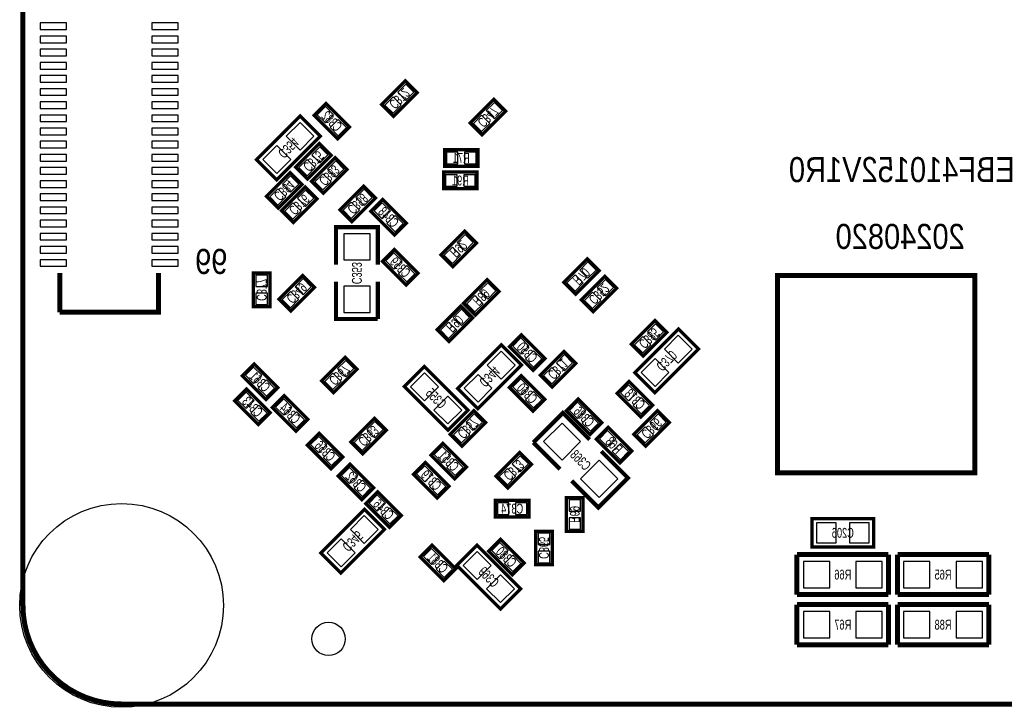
# Model space of a CAD drawing. Extents: x -0.1 to 52.1, y -0.1 to 72.1.
# Tile 1 of 7: x -0.1 to 29.9, y -0.1 to 20.8. Entities that reach past the tile are written whole.
import ezdxf
from ezdxf.enums import TextEntityAlignment as Align

# ---------------------------------------------------------------- set-up
doc = ezdxf.new("R2010")
doc.units = 0
for name, color, linetype in [('BG_OUTLINE', 12, 'CONTINUOUS'), ('BG_SILKSCREEN_BOTTOM', 173, 'CONTINUOUS'), ('PG_SILKSCREEN_BOTTOM', 150, 'CONTINUOUS'), ('PIN_BOTTOM', 202, 'CONTINUOUS'), ('RD_SILKSCREEN_BOTTOM', 122, 'CONTINUOUS')]:
    doc.layers.add(name, color=color, linetype=linetype)

msp = doc.modelspace()

# ---------------------------------------------------------------- linework, layer by layer
at = {"layer": 'BG_OUTLINE', "const_width": 0.1524}
msp.add_lwpolyline([(48.999902, 72.00011, -0.414214), (51.999896, 69.000116), (51.999896, 2.999994, -0.414214), (48.999902, 0), (2.999994, 0, -0.414214), (0, 2.999994), (0, 69.000116, -0.414214), (2.999994, 72.00011), (48.999902, 72.00011)], format="xyb", dxfattribs=at)
msp.add_lwpolyline([(8.000238, 0), (2.999994, 0)], dxfattribs=at)
at = {"layer": 'BG_SILKSCREEN_BOTTOM', "const_width": 0.1524}
msp.add_lwpolyline([(22.956012, 13.032994), (28.956, 13.032994), (28.956, 7.033006), (22.956012, 7.033006), (22.956012, 13.032994)], dxfattribs=at)
at = {"layer": 'PG_SILKSCREEN_BOTTOM'}
for points, const_width in [([(11.99134, 18.594578), (11.273028, 17.876266), (10.913872, 18.235422), (11.632184, 18.953734), (11.99134, 18.594578)], 0.1016), ([(9.215628, 18.267934), (9.93394, 17.549622), (9.574784, 17.190466), (8.856472, 17.908778), (9.215628, 18.267934)], 0.1016), ([(14.68374, 18.035778), (13.965428, 17.317466), (13.606272, 17.676622), (14.324584, 18.394934), (14.68374, 18.035778)], 0.1016), ([(8.433562, 17.886172), (7.104634, 16.557244), (7.71525, 15.946628), (9.044178, 17.275556), (8.433562, 17.886172)], 0.1016), ([(8.297672, 16.330422), (9.015984, 17.048734), (9.37514, 16.689578), (8.656828, 15.971266), (8.297672, 16.330422)], 0.1016), ([(12.824206, 16.8656), (13.840206, 16.8656), (13.840206, 16.3576), (12.824206, 16.3576), (12.824206, 16.8656)], 0.1016), ([(9.85774, 16.257778), (9.139428, 15.539466), (8.780272, 15.898622), (9.498584, 16.616934), (9.85774, 16.257778)], 0.1016), ([(7.408672, 15.441422), (8.126984, 16.159734), (8.48614, 15.800578), (7.767828, 15.082266), (7.408672, 15.441422)], 0.1016), ([(12.798806, 16.1798), (13.814806, 16.1798), (13.814806, 15.6718), (12.798806, 15.6718), (12.798806, 16.1798)], 0.1016), ([(7.865872, 15.009622), (8.584184, 15.727934), (8.94334, 15.368778), (8.225028, 14.650466), (7.865872, 15.009622)], 0.1016), ([(9.643872, 15.035022), (10.362184, 15.753334), (10.72134, 15.394178), (10.003028, 14.675866), (9.643872, 15.035022)], 0.1016), ([(10.942828, 15.346934), (11.66114, 14.628622), (11.301984, 14.269466), (10.583672, 14.987778), (10.942828, 15.346934)], 0.1016), ([(10.792206, 13.3604), (10.792206, 14.5034), (9.522206, 14.5034), (9.522206, 13.3604)], 0.127), ([(12.717272, 13.663422), (13.435584, 14.381734), (13.79474, 14.022578), (13.076428, 13.304266), (12.717272, 13.663422)], 0.1016), ([(11.298428, 13.822934), (12.01674, 13.104622), (11.657584, 12.745466), (10.939272, 13.463778), (11.298428, 13.822934)], 0.1016), ([(17.52854, 13.184378), (16.810228, 12.466066), (16.451072, 12.825222), (17.169384, 13.543534), (17.52854, 13.184378)], 0.1016), ([(1.11887, 11.916156), (1.11887, 13.116052)], 0.150114), ([(4.119118, 13.116052), (4.119118, 11.916156), (1.11887, 11.916156)], 0.150114), ([(7.007606, 12.0904), (7.007606, 13.1064), (7.515606, 13.1064), (7.515606, 12.0904), (7.007606, 12.0904)], 0.1016), ([(7.789672, 12.317222), (8.507984, 13.035534), (8.86714, 12.676378), (8.148828, 11.958066), (7.789672, 12.317222)], 0.1016), ([(9.522206, 12.8524), (9.522206, 11.7094), (10.792206, 11.7094)], 0.127), ([(10.792206, 11.7094), (10.792206, 12.8524)], 0.127), ([(14.48054, 12.549378), (13.762228, 11.831066), (13.403072, 12.190222), (14.121384, 12.908534), (14.48054, 12.549378)], 0.1016), ([(18.06194, 12.650978), (17.343628, 11.932666), (16.984472, 12.291822), (17.702784, 13.010134), (18.06194, 12.650978)], 0.1016), ([(12.602718, 11.386058), (13.32103, 12.10437), (13.680186, 11.745214), (12.961874, 11.026902), (12.602718, 11.386058)], 0.1016), ([(19.58594, 11.304778), (18.867628, 10.586466), (18.508472, 10.945622), (19.226784, 11.663934), (19.58594, 11.304778)], 0.1016), ([(19.939762, 11.409172), (18.610834, 10.080244), (19.22145, 9.469628), (20.550378, 10.798556), (19.939762, 11.409172)], 0.1016), ([(15.159228, 11.232134), (15.87754, 10.513822), (15.518384, 10.154666), (14.800072, 10.872978), (15.159228, 11.232134)], 0.1016), ([(14.554962, 10.926572), (13.226034, 9.597644), (13.83665, 8.987028), (15.165578, 10.315956), (14.554962, 10.926572)], 0.1016), ([(16.817086, 10.364724), (16.098774, 9.646412), (15.739618, 10.005568), (16.45793, 10.72388), (16.817086, 10.364724)], 0.1016), ([(10.16254, 10.187178), (9.444228, 9.468866), (9.085072, 9.828022), (9.803384, 10.546334), (10.16254, 10.187178)], 0.1016), ([(7.390384, 9.265412), (6.672072, 9.983724), (7.031228, 10.34288), (7.74954, 9.624568), (7.390384, 9.265412)], 0.1016), ([(13.539978, 8.937244), (12.21105, 10.266172), (11.600434, 9.655556), (12.929362, 8.326628), (13.539978, 8.937244)], 0.1016), ([(15.518384, 8.910066), (14.800072, 9.628378), (15.159228, 9.987534), (15.87754, 9.269222), (15.518384, 8.910066)], 0.1016), ([(6.802628, 9.581134), (7.52094, 8.862822), (7.161784, 8.503666), (6.443472, 9.221978), (6.802628, 9.581134)], 0.1016), ([(18.794984, 8.732266), (18.076672, 9.450578), (18.435828, 9.809734), (19.15414, 9.091422), (18.794984, 8.732266)], 0.1016), ([(8.304784, 8.300466), (7.586472, 9.018778), (7.945628, 9.377934), (8.66394, 8.659622), (8.304784, 8.300466)], 0.1016), ([(16.886428, 9.276334), (17.60474, 8.558022), (17.245584, 8.198866), (16.527272, 8.917178), (16.886428, 9.276334)], 0.1016), ([(12.996672, 8.202422), (13.714984, 8.920734), (14.07414, 8.561578), (13.355828, 7.843266), (12.996672, 8.202422)], 0.1016), ([(18.584672, 8.202422), (19.302984, 8.920734), (19.66214, 8.561578), (18.943828, 7.843266), (18.584672, 8.202422)], 0.1016), ([(11.05154, 8.332978), (10.333228, 7.614666), (9.974072, 7.973822), (10.692384, 8.692134), (11.05154, 8.332978)], 0.1016), ([(17.2339, 8.04545), (16.425672, 8.853678), (15.527528, 7.955534)], 0.127), ([(17.800828, 8.412734), (18.51914, 7.694422), (18.159984, 7.335266), (17.441672, 8.053578), (17.800828, 8.412734)], 0.1016), ([(9.371584, 7.157466), (8.653272, 7.875778), (9.012428, 8.234934), (9.73074, 7.516622), (9.371584, 7.157466)], 0.1016), ([(12.771628, 7.930134), (13.48994, 7.211822), (13.130784, 6.852666), (12.412472, 7.570978), (12.771628, 7.930134)], 0.1016), ([(15.527528, 7.955534), (16.335756, 7.147306)], 0.127), ([(14.393672, 6.932422), (15.111984, 7.650734), (15.47114, 7.291578), (14.752828, 6.573266), (14.393672, 6.932422)], 0.1016), ([(16.694912, 6.78815), (17.50314, 5.979922), (18.401284, 6.878066), (17.593056, 7.686294)], 0.127), ([(10.311384, 6.217666), (9.593072, 6.935978), (9.952228, 7.295134), (10.67054, 6.576822), (10.311384, 6.217666)], 0.1016), ([(12.238228, 7.345934), (12.95654, 6.627622), (12.597384, 6.268466), (11.879072, 6.986778), (12.238228, 7.345934)], 0.1016), ([(11.149584, 5.379466), (10.431272, 6.097778), (10.790428, 6.456934), (11.50874, 5.738622), (11.149584, 5.379466)], 0.1016), ([(17.040606, 6.2738), (17.040606, 5.2578), (16.532606, 5.2578), (16.532606, 6.2738), (17.040606, 6.2738)], 0.1016), ([(15.389606, 5.6896), (14.373606, 5.6896), (14.373606, 6.1976), (15.389606, 6.1976), (15.389606, 5.6896)], 0.1016), ([(10.389362, 5.922772), (9.060434, 4.593844), (9.67105, 3.983228), (10.999978, 5.312156), (10.389362, 5.922772)], 0.1016), ([(25.879806, 5.6388), (24.000206, 5.6388), (24.000206, 4.7752), (25.879806, 4.7752), (25.879806, 5.6388)], 0.1016), ([(16.100806, 5.2578), (16.100806, 4.2418), (15.592806, 4.2418), (15.592806, 5.2578), (16.100806, 5.2578)], 0.1016), ([(12.441682, 4.83108), (13.159994, 4.112768), (12.800838, 3.753612), (12.082526, 4.471924), (12.441682, 4.83108)], 0.1016), ([(13.200634, 4.219956), (14.529562, 2.891028), (15.140178, 3.501644), (13.81125, 4.830572), (13.200634, 4.219956)], 0.1016), ([(14.524228, 5.009134), (15.24254, 4.290822), (14.883384, 3.931666), (14.165072, 4.649978), (14.524228, 5.009134)], 0.1016), ([(26.324306, 4.5466), (23.543006, 4.5466)], 0.1524), ([(23.543006, 4.5466), (23.543006, 3.3274)], 0.1524), ([(26.324306, 3.3274), (26.324306, 4.5466)], 0.1524), ([(29.385006, 4.5466), (26.603706, 4.5466)], 0.1524), ([(26.603706, 4.5466), (26.603706, 3.3274)], 0.1524), ([(29.385006, 3.3274), (29.385006, 4.5466)], 0.1524), ([(23.543006, 3.3274), (26.324306, 3.3274)], 0.1524), ([(26.603706, 3.3274), (29.385006, 3.3274)], 0.1524), ([(26.324306, 3.0226), (23.543006, 3.0226)], 0.1524), ([(23.543006, 3.0226), (23.543006, 1.8034)], 0.1524), ([(26.324306, 1.8034), (26.324306, 3.0226)], 0.1524), ([(29.385006, 3.0226), (26.603706, 3.0226)], 0.1524), ([(26.603706, 3.0226), (26.603706, 1.8034)], 0.1524), ([(29.385006, 1.8034), (29.385006, 3.0226)], 0.1524), ([(23.543006, 1.8034), (26.324306, 1.8034)], 0.1524), ([(26.603706, 1.8034), (29.385006, 1.8034)], 0.1524)]:
    msp.add_lwpolyline(points, dxfattribs=dict(at, const_width=const_width))
at = {"layer": 'PIN_BOTTOM'}
for points in [[(1.319022, 20.716113), (0.518922, 20.716113), (0.518922, 20.516215), (1.319022, 20.516215)], [(4.719066, 20.716113), (3.918966, 20.716113), (3.918966, 20.516215), (4.719066, 20.516215)], [(1.319022, 20.316063), (0.518922, 20.316063), (0.518922, 20.116165), (1.319022, 20.116165)], [(4.719066, 20.316063), (3.918966, 20.316063), (3.918966, 20.116165), (4.719066, 20.116165)], [(1.319022, 19.916013), (0.518922, 19.916013), (0.518922, 19.716115), (1.319022, 19.716115)], [(4.719066, 19.916013), (3.918966, 19.916013), (3.918966, 19.716115), (4.719066, 19.716115)], [(1.319022, 19.515963), (0.518922, 19.515963), (0.518922, 19.316065), (1.319022, 19.316065)], [(4.719066, 19.515963), (3.918966, 19.515963), (3.918966, 19.316065), (4.719066, 19.316065)], [(1.319022, 19.116167), (0.518922, 19.116167), (0.518922, 18.916269), (1.319022, 18.916269)], [(4.719066, 19.116167), (3.918966, 19.116167), (3.918966, 18.916269), (4.719066, 18.916269)], [(1.319022, 18.716117), (0.518922, 18.716117), (0.518922, 18.516219), (1.319022, 18.516219)], [(4.719066, 18.716117), (3.918966, 18.716117), (3.918966, 18.516219), (4.719066, 18.516219)], [(11.894666, 18.609564), (11.64717, 18.85706), (11.399674, 18.609564), (11.64717, 18.362068)], [(1.319022, 18.316067), (0.518922, 18.316067), (0.518922, 18.116169), (1.319022, 18.116169)], [(4.719066, 18.316067), (3.918966, 18.316067), (3.918966, 18.116169), (4.719066, 18.116169)], [(11.505538, 18.220436), (11.258042, 18.467932), (11.010546, 18.220436), (11.258042, 17.97294)], [(14.587066, 18.050764), (14.33957, 18.29826), (14.092074, 18.050764), (14.33957, 17.803268)], [(9.200642, 18.17126), (8.953146, 17.923764), (9.200642, 17.676268), (9.448138, 17.923764)], [(1.319022, 17.916017), (0.518922, 17.916017), (0.518922, 17.716119), (1.319022, 17.716119)], [(4.719066, 17.916017), (3.918966, 17.916017), (3.918966, 17.716119), (4.719066, 17.716119)], [(8.851842, 17.269968), (8.427974, 17.693836), (8.004106, 17.269968), (8.427974, 16.8461)], [(9.58977, 17.782132), (9.342274, 17.534636), (9.58977, 17.28714), (9.837266, 17.534636)], [(14.197938, 17.661636), (13.950442, 17.909132), (13.702946, 17.661636), (13.950442, 17.41414)], [(1.319022, 17.515967), (0.518922, 17.515967), (0.518922, 17.316069), (1.319022, 17.316069)], [(4.719066, 17.515967), (3.918966, 17.515967), (3.918966, 17.316069), (4.719066, 17.316069)], [(1.319022, 17.116171), (0.518922, 17.116171), (0.518922, 16.916273), (1.319022, 16.916273)], [(4.719066, 17.116171), (3.918966, 17.116171), (3.918966, 16.916273), (4.719066, 16.916273)], [(8.144706, 16.562832), (7.720838, 16.9867), (7.29697, 16.562832), (7.720838, 16.138964)], [(8.783474, 16.704564), (9.03097, 16.457068), (9.278466, 16.704564), (9.03097, 16.95206)], [(12.882118, 16.786606), (12.882118, 16.436594), (13.23213, 16.436594), (13.23213, 16.786606)], [(13.432282, 16.786606), (13.432282, 16.436594), (13.782294, 16.436594), (13.782294, 16.786606)], [(1.319022, 16.716121), (0.518922, 16.716121), (0.518922, 16.516223), (1.319022, 16.516223)], [(4.719066, 16.716121), (3.918966, 16.716121), (3.918966, 16.516223), (4.719066, 16.516223)], [(8.394346, 16.315436), (8.641842, 16.06794), (8.889338, 16.315436), (8.641842, 16.562932)], [(9.761066, 16.272764), (9.51357, 16.52026), (9.266074, 16.272764), (9.51357, 16.025268)], [(1.319022, 16.316071), (0.518922, 16.316071), (0.518922, 16.116173), (1.319022, 16.116173)], [(4.719066, 16.316071), (3.918966, 16.316071), (3.918966, 16.116173), (4.719066, 16.116173)], [(1.319022, 15.916021), (0.518922, 15.916021), (0.518922, 15.716123), (1.319022, 15.716123)], [(4.719066, 15.916021), (3.918966, 15.916021), (3.918966, 15.716123), (4.719066, 15.716123)], [(7.894474, 15.815564), (8.14197, 15.568068), (8.389466, 15.815564), (8.14197, 16.06306)], [(9.371938, 15.883636), (9.124442, 16.131132), (8.876946, 15.883636), (9.124442, 15.63614)], [(12.856718, 16.100806), (12.856718, 15.750794), (13.20673, 15.750794), (13.20673, 16.100806)], [(13.406882, 16.100806), (13.406882, 15.750794), (13.756894, 15.750794), (13.756894, 16.100806)], [(7.505346, 15.426436), (7.752842, 15.17894), (8.000338, 15.426436), (7.752842, 15.673932)], [(8.351674, 15.383764), (8.59917, 15.136268), (8.846666, 15.383764), (8.59917, 15.63126)], [(10.129674, 15.409164), (10.37717, 15.161668), (10.624666, 15.409164), (10.37717, 15.65666)], [(1.319022, 15.515971), (0.518922, 15.515971), (0.518922, 15.316073), (1.319022, 15.316073)], [(4.719066, 15.515971), (3.918966, 15.515971), (3.918966, 15.316073), (4.719066, 15.316073)], [(1.319022, 15.116175), (0.518922, 15.116175), (0.518922, 14.916277), (1.319022, 14.916277)], [(4.719066, 15.116175), (3.918966, 15.116175), (3.918966, 14.916277), (4.719066, 14.916277)], [(7.962546, 14.994636), (8.210042, 14.74714), (8.457538, 14.994636), (8.210042, 15.242132)], [(9.740546, 15.020036), (9.988042, 14.77254), (10.235538, 15.020036), (9.988042, 15.267532)], [(10.927842, 15.25026), (10.680346, 15.002764), (10.927842, 14.755268), (11.175338, 15.002764)], [(1.319022, 14.716125), (0.518922, 14.716125), (0.518922, 14.516227), (1.319022, 14.516227)], [(4.719066, 14.716125), (3.918966, 14.716125), (3.918966, 14.516227), (4.719066, 14.516227)], [(11.31697, 14.861132), (11.069474, 14.613636), (11.31697, 14.36614), (11.564466, 14.613636)], [(1.319022, 14.316075), (0.518922, 14.316075), (0.518922, 14.116177), (1.319022, 14.116177)], [(4.719066, 14.316075), (3.918966, 14.316075), (3.918966, 14.116177), (4.719066, 14.116177)], [(9.757156, 13.50645), (10.557256, 13.50645), (10.557256, 14.30655), (9.757156, 14.30655)], [(13.203074, 14.037564), (13.45057, 13.790068), (13.698066, 14.037564), (13.45057, 14.28506)], [(1.319022, 13.916025), (0.518922, 13.916025), (0.518922, 13.716127), (1.319022, 13.716127)], [(4.719066, 13.916025), (3.918966, 13.916025), (3.918966, 13.716127), (4.719066, 13.716127)], [(12.813946, 13.648436), (13.061442, 13.40094), (13.308938, 13.648436), (13.061442, 13.895932)], [(1.319022, 13.515975), (0.518922, 13.515975), (0.518922, 13.316077), (1.319022, 13.316077)], [(4.719066, 13.515975), (3.918966, 13.515975), (3.918966, 13.316077), (4.719066, 13.316077)], [(11.283442, 13.72626), (11.035946, 13.478764), (11.283442, 13.231268), (11.530938, 13.478764)], [(11.67257, 13.337132), (11.425074, 13.089636), (11.67257, 12.84214), (11.920066, 13.089636)], [(17.431866, 13.199364), (17.18437, 13.44686), (16.936874, 13.199364), (17.18437, 12.951868)], [(7.0866, 12.698476), (7.436612, 12.698476), (7.436612, 13.048488), (7.0866, 13.048488)], [(8.275474, 12.691364), (8.52297, 12.443868), (8.770466, 12.691364), (8.52297, 12.93886)], [(17.042738, 12.810236), (16.795242, 13.057732), (16.547746, 12.810236), (16.795242, 12.56274)], [(17.965266, 12.665964), (17.71777, 12.91346), (17.470274, 12.665964), (17.71777, 12.418468)], [(9.757156, 11.90625), (10.557256, 11.90625), (10.557256, 12.70635), (9.757156, 12.70635)], [(14.383866, 12.564364), (14.13637, 12.81186), (13.888874, 12.564364), (14.13637, 12.316868)], [(7.0866, 12.148312), (7.436612, 12.148312), (7.436612, 12.498324), (7.0866, 12.498324)], [(7.886346, 12.302236), (8.133842, 12.05474), (8.381338, 12.302236), (8.133842, 12.549732)], [(13.994738, 12.175236), (13.747242, 12.422732), (13.499746, 12.175236), (13.747242, 11.92774)], [(17.576138, 12.276836), (17.328642, 12.524332), (17.081146, 12.276836), (17.328642, 12.02934)], [(13.08852, 11.7602), (13.336016, 11.512704), (13.583512, 11.7602), (13.336016, 12.007696)], [(12.699392, 11.371072), (12.946888, 11.123576), (13.194384, 11.371072), (12.946888, 11.618568)], [(19.489266, 11.319764), (19.24177, 11.56726), (18.994274, 11.319764), (19.24177, 11.072268)], [(15.144242, 11.13546), (14.896746, 10.887964), (15.144242, 10.640468), (15.391738, 10.887964)], [(19.100138, 10.930636), (18.852642, 11.178132), (18.605146, 10.930636), (18.852642, 10.68314)], [(20.358042, 10.792968), (19.934174, 11.216836), (19.510306, 10.792968), (19.934174, 10.3691)], [(14.973242, 10.310368), (14.549374, 10.734236), (14.125506, 10.310368), (14.549374, 9.8865)], [(15.53337, 10.746332), (15.285874, 10.498836), (15.53337, 10.25134), (15.780866, 10.498836)], [(16.720412, 10.37971), (16.472916, 10.627206), (16.22542, 10.37971), (16.472916, 10.132214)], [(19.650906, 10.085832), (19.227038, 10.5097), (18.80317, 10.085832), (19.227038, 9.661964)], [(7.016242, 9.751214), (7.263738, 9.99871), (7.016242, 10.246206), (6.768746, 9.99871)], [(10.065866, 10.202164), (9.81837, 10.44966), (9.570874, 10.202164), (9.81837, 9.954668)], [(16.331284, 9.990582), (16.083788, 10.238078), (15.836292, 9.990582), (16.083788, 9.743086)], [(9.676738, 9.813036), (9.429242, 10.060532), (9.181746, 9.813036), (9.429242, 9.56554)], [(12.216638, 9.2261), (12.640506, 9.649968), (12.216638, 10.073836), (11.79277, 9.649968)], [(14.266106, 9.603232), (13.842238, 10.0271), (13.41837, 9.603232), (13.842238, 9.179364)], [(15.144242, 9.395868), (15.391738, 9.643364), (15.144242, 9.89086), (14.896746, 9.643364)], [(7.40537, 9.362086), (7.652866, 9.609582), (7.40537, 9.857078), (7.157874, 9.609582)], [(18.420842, 9.218068), (18.668338, 9.465564), (18.420842, 9.71306), (18.173346, 9.465564)], [(6.787642, 9.48446), (6.540146, 9.236964), (6.787642, 8.989468), (7.035138, 9.236964)], [(12.923774, 8.518964), (13.347642, 8.942832), (12.923774, 9.3667), (12.499906, 8.942832)], [(15.53337, 9.00674), (15.780866, 9.254236), (15.53337, 9.501732), (15.285874, 9.254236)], [(18.80997, 8.82894), (19.057466, 9.076436), (18.80997, 9.323932), (18.562474, 9.076436)], [(7.17677, 9.095332), (6.929274, 8.847836), (7.17677, 8.60034), (7.424266, 8.847836)], [(7.930642, 8.786268), (8.178138, 9.033764), (7.930642, 9.28126), (7.683146, 9.033764)], [(16.871442, 9.17966), (16.623946, 8.932164), (16.871442, 8.684668), (17.118938, 8.932164)], [(8.31977, 8.39714), (8.567266, 8.644636), (8.31977, 8.892132), (8.072274, 8.644636)], [(13.482474, 8.576564), (13.72997, 8.329068), (13.977466, 8.576564), (13.72997, 8.82406)], [(17.26057, 8.790532), (17.013074, 8.543036), (17.26057, 8.29554), (17.508066, 8.543036)], [(19.070474, 8.576564), (19.31797, 8.329068), (19.565466, 8.576564), (19.31797, 8.82406)], [(10.954866, 8.347964), (10.70737, 8.59546), (10.459874, 8.347964), (10.70737, 8.100468)], [(13.093346, 8.187436), (13.340842, 7.93994), (13.588338, 8.187436), (13.340842, 8.434932)], [(16.398748, 8.548214), (15.832992, 7.982458), (16.398748, 7.416702), (16.964504, 7.982458)], [(18.681346, 8.187436), (18.928842, 7.93994), (19.176338, 8.187436), (18.928842, 8.434932)], [(8.997442, 7.643268), (9.244938, 7.890764), (8.997442, 8.13826), (8.749946, 7.890764)], [(10.565738, 7.958836), (10.318242, 8.206332), (10.070746, 7.958836), (10.318242, 7.71134)], [(17.785842, 8.31606), (17.538346, 8.068564), (17.785842, 7.821068), (18.033338, 8.068564)], [(12.756642, 7.83346), (12.509146, 7.585964), (12.756642, 7.338468), (13.004138, 7.585964)], [(18.17497, 7.926932), (17.927474, 7.679436), (18.17497, 7.43194), (18.422466, 7.679436)], [(9.38657, 7.25414), (9.634066, 7.501636), (9.38657, 7.749132), (9.139074, 7.501636)], [(14.879474, 7.306564), (15.12697, 7.059068), (15.374466, 7.306564), (15.12697, 7.55406)], [(9.937242, 6.703468), (10.184738, 6.950964), (9.937242, 7.19846), (9.689746, 6.950964)], [(12.223242, 7.24926), (11.975746, 7.001764), (12.223242, 6.754268), (12.470738, 7.001764)], [(13.14577, 7.444332), (12.898274, 7.196836), (13.14577, 6.94934), (13.393266, 7.196836)], [(17.530064, 7.416898), (16.964308, 6.851142), (17.530064, 6.285386), (18.09582, 6.851142)], [(14.490346, 6.917436), (14.737842, 6.66994), (14.985338, 6.917436), (14.737842, 7.164932)], [(10.32637, 6.31434), (10.573866, 6.561836), (10.32637, 6.809332), (10.078874, 6.561836)], [(12.61237, 6.860132), (12.364874, 6.612636), (12.61237, 6.36514), (12.859866, 6.612636)], [(10.775442, 5.865268), (11.022938, 6.112764), (10.775442, 6.36026), (10.527946, 6.112764)], [(14.78153, 5.768594), (14.78153, 6.118606), (14.431518, 6.118606), (14.431518, 5.768594)], [(15.331694, 5.768594), (15.331694, 6.118606), (14.981682, 6.118606), (14.981682, 5.768594)], [(16.961612, 6.215888), (16.6116, 6.215888), (16.6116, 5.865876), (16.961612, 5.865876)], [(10.807642, 5.306568), (10.383774, 5.730436), (9.959906, 5.306568), (10.383774, 4.8827)], [(11.16457, 5.47614), (11.412066, 5.723636), (11.16457, 5.971132), (10.917074, 5.723636)], [(16.961612, 5.665724), (16.6116, 5.665724), (16.6116, 5.315712), (16.961612, 5.315712)], [(24.739854, 4.90728), (24.739854, 5.50672), (24.140414, 5.50672), (24.140414, 4.90728)], [(25.739598, 4.90728), (25.739598, 5.50672), (25.140158, 5.50672), (25.140158, 4.90728)], [(16.021812, 5.199888), (15.6718, 5.199888), (15.6718, 4.849876), (16.021812, 4.849876)], [(10.100506, 4.599432), (9.676638, 5.0233), (9.25277, 4.599432), (9.676638, 4.175564)], [(14.509242, 4.91246), (14.261746, 4.664964), (14.509242, 4.417468), (14.756738, 4.664964)], [(12.426696, 4.734406), (12.1792, 4.48691), (12.426696, 4.239414), (12.674192, 4.48691)], [(13.816838, 4.638236), (13.39297, 4.214368), (13.816838, 3.7905), (14.240706, 4.214368)], [(14.89837, 4.523332), (14.650874, 4.275836), (14.89837, 4.02834), (15.145866, 4.275836)], [(16.021812, 4.649724), (15.6718, 4.649724), (15.6718, 4.299712), (16.021812, 4.299712)], [(12.815824, 4.345278), (12.568328, 4.097782), (12.815824, 3.850286), (13.06332, 4.097782)], [(24.539956, 3.53695), (24.539956, 4.33705), (23.739856, 4.33705), (23.739856, 3.53695)], [(26.140156, 3.53695), (26.140156, 4.33705), (25.340056, 4.33705), (25.340056, 3.53695)], [(26.787856, 4.33705), (26.787856, 3.53695), (27.587956, 3.53695), (27.587956, 4.33705)], [(28.388056, 4.33705), (28.388056, 3.53695), (29.188156, 3.53695), (29.188156, 4.33705)], [(14.523974, 3.9311), (14.100106, 3.507232), (14.523974, 3.083364), (14.947842, 3.507232)], [(24.539956, 2.01295), (24.539956, 2.81305), (23.739856, 2.81305), (23.739856, 2.01295)], [(26.140156, 2.01295), (26.140156, 2.81305), (25.340056, 2.81305), (25.340056, 2.01295)], [(26.787856, 2.81305), (26.787856, 2.01295), (27.587956, 2.01295), (27.587956, 2.81305)], [(28.388056, 2.81305), (28.388056, 2.01295), (29.188156, 2.01295), (29.188156, 2.81305)]]:
    msp.add_lwpolyline(points, close=True, dxfattribs=at)
for centre, radius in [((2.999994, 2.999994), 3.099943), ((9.2964, 1.9812), 0.508)]:
    msp.add_circle(centre, radius, dxfattribs=at)

# ---------------------------------------------------------------- texts
at = {"layer": 'BG_SILKSCREEN_BOTTOM', "text_generation_flag": 2, "width": 0.866667}
for s, p in [('EBF410152V1R0', (30.172406, 15.875)), ('20240820', (28.648406, 13.843))]:
    msp.add_text(s, height=0.762, dxfattribs=at).set_placement(p)
at = {"layer": 'PG_SILKSCREEN_BOTTOM', "text_generation_flag": 2, "width": 0.866667}
msp.add_text('99', height=0.762, dxfattribs=at).set_placement((6.220206, 13.081))
at = {"layer": 'RD_SILKSCREEN_BOTTOM', "text_generation_flag": 2, "width": 0.699407}
for s, rotation, p in [('C372', 225, (11.346688, 18.521172)), ('C382', 315, (9.28878, 17.623536)), ('C347', 225, (14.039088, 17.962372)), ('C354', 225, (7.968488, 17.022572)), ('C375', 225, (8.730488, 16.616172)), ('C383', 225, (9.213088, 16.184372)), ('C384', 225, (7.841488, 15.727172)), ('C376', 225, (8.298688, 15.295372)), ('C358', 225, (10.076688, 15.320772)), ('C348', 315, (11.01598, 14.702536)), ('R92', 225, (13.150088, 13.949172)), ('C359', 315, (11.37158, 13.178536)), ('C353', 270, (10.007346, 13.106654)), ('R70', 225, (16.883888, 13.110972)), ('C377', 270, (7.111746, 12.598654)), ('C349', 225, (8.222488, 12.602972)), ('R89', 225, (13.835888, 12.475972)), ('C352', 225, (17.417288, 12.577572)), ('R90', 225, (13.035788, 11.671808)), ('C385', 225, (18.941288, 11.231372)), ('C350', 315, (15.23238, 10.587736)), ('C371', 225, (16.17218, 10.291318)), ('C370', 225, (19.474688, 10.545572)), ('C367', 225, (9.517888, 10.113772)), ('C344', 225, (14.089888, 10.062972)), ('C361', 315, (7.10438, 9.698736)), ('C355', 315, (12.46378, 9.190736)), ('C360', 315, (15.23238, 9.343136)), ('C343', 315, (6.87578, 8.936736)), ('C378', 315, (18.50898, 9.165336)), ('C364', 315, (8.01878, 8.733536)), ('C386', 315, (16.95958, 8.631936)), ('C366', 225, (19.017488, 8.488172)), ('C363', 225, (10.406888, 8.259572)), ('C357', 225, (13.429488, 8.488172)), ('R68', 315, (17.87398, 7.768336)), ('C356', 315, (9.08558, 7.590536)), ('C351', 315, (12.84478, 7.285736)), ('C368', 315, (16.85798, 7.311136)), ('C373', 225, (14.826488, 7.218172)), ('C362', 315, (10.02538, 6.650736)), ('C379', 315, (12.31138, 6.701536)), ('C346', 315, (10.86358, 5.812536)), ('R69', 270, (16.636746, 5.766054)), ('C345', 225, (9.924288, 5.059172)), ('C365', 270, (15.696946, 4.750054)), ('C381', 315, (12.514834, 4.186428)), ('C380', 315, (14.59738, 4.364736)), ('C369', 315, (14.06398, 3.755136))]:
    msp.add_text(s, height=0.299974, rotation=rotation, dxfattribs=at).set_placement(p, align=Align.CENTER)
for s, p in [('R71', (13.332206, 16.46174)), ('R91', (13.306806, 15.77594)), ('C374', (14.881606, 5.79374)), ('C206', (24.940006, 5.05714)), ('R66', (24.940006, 3.78714)), ('R65', (27.988006, 3.78714)), ('R67', (24.940006, 2.26314)), ('R88', (27.988006, 2.26314))]:
    msp.add_text(s, height=0.299974, dxfattribs=at).set_placement(p, align=Align.CENTER)

doc.saveas('drawing.dxf')
